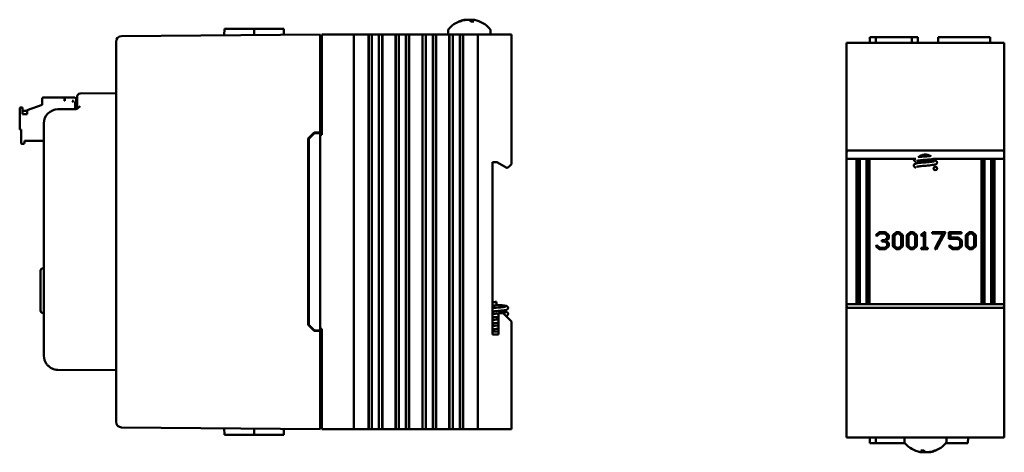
# Model space of a CAD drawing. Header units: inches. Extents: x 2.1 to 23.1, y 1.2 to 17.8.
# Tile 14 of 14: x 14.4 to 23.1, y 7.4 to 11.2. Entities that reach past the tile are written whole.
import ezdxf

# ---------------------------------------------------------------- set-up
doc = ezdxf.new("R2010")
doc.units = ezdxf.units.IN
doc.header["$LTSCALE"] = 0.8
doc.header["$MEASUREMENT"] = 0
doc.layers.add('Visible (ANSI)', color=7, linetype='Continuous', lineweight=50)

msp = doc.modelspace()

# ---------------------------------------------------------------- linework, layer by layer
at = {"layer": 'Visible (ANSI)'}
for p, q in [((18.3073, 11.2315), (18.3006, 11.2315)), ((18.4294, 11.2315), (18.4035, 11.2315)), ((18.4147, 11.2465), (18.4134, 11.2315)), ((17.0655, 11.1166), (15.3041, 11.1012)), ((16.2161, 11.1666), (16.2156, 11.1092)), ((16.2161, 11.1666), (16.4812, 11.1666)), ((16.4812, 11.1666), (16.4817, 11.1115)), ((16.4812, 11.1666), (16.4964, 11.1666)), ((16.6452, 11.1666), (16.4964, 11.1666)), ((16.6452, 11.1666), (16.7446, 11.1666)), ((16.7446, 11.1666), (16.7451, 11.1138)), ((17.0655, 11.1166), (17.0655, 11.0666)), ((17.0805, 11.1166), (17.0855, 11.1166)), ((17.0805, 11.1166), (17.0805, 10.2266)), ((17.0855, 11.1166), (17.3455, 11.1166)), ((17.3455, 11.1166), (17.3655, 11.1166)), ((17.3655, 7.6166), (17.3655, 11.1166)), ((17.4405, 11.1166), (17.3655, 11.1166)), ((17.4405, 11.1166), (17.4957, 11.1166)), ((17.4957, 11.1166), (17.4969, 11.1166)), ((17.4957, 11.1166), (17.4957, 7.6166)), ((17.4969, 11.1166), (17.4981, 11.1166)), ((17.4969, 11.1166), (17.4969, 7.6166)), ((17.4981, 11.1166), (17.5134, 11.1166)), ((17.4981, 11.1166), (17.4981, 7.6166)), ((17.5134, 11.1166), (17.5255, 11.1166)), ((17.5255, 11.1166), (17.5423, 11.1166)), ((17.5255, 11.1166), (17.5255, 7.6166)), ((17.5423, 11.1166), (17.5562, 11.1166)), ((17.5578, 11.1166), (17.5562, 11.1166)), ((17.5578, 11.1166), (17.5717, 11.1166)), ((17.5717, 11.1166), (17.5885, 11.1166)), ((17.5885, 7.6166), (17.5885, 11.1166)), ((17.5885, 11.1166), (17.6006, 11.1166)), ((17.6006, 11.1166), (17.6159, 11.1166)), ((17.6159, 11.1166), (17.6171, 11.1166)), ((17.6159, 11.1166), (17.6159, 7.6166)), ((17.6171, 11.1166), (17.6183, 11.1166)), ((17.6171, 11.1166), (17.6171, 7.6166)), ((17.6183, 11.1166), (17.7347, 11.1166)), ((17.6183, 11.1166), (17.6183, 7.6166)), ((17.7347, 11.1166), (17.7359, 11.1166)), ((17.7347, 11.1166), (17.7347, 7.6166)), ((17.7359, 11.1166), (17.7371, 11.1166)), ((17.7359, 11.1166), (17.7359, 7.6166)), ((17.7371, 11.1166), (17.7524, 11.1166)), ((17.7371, 11.1166), (17.7371, 7.6166)), ((17.7524, 11.1166), (17.7645, 11.1166)), ((17.7645, 11.1166), (17.7813, 11.1166)), ((17.7645, 11.1166), (17.7645, 7.6166)), ((17.7813, 11.1166), (17.7952, 11.1166)), ((17.7968, 11.1166), (17.7952, 11.1166)), ((17.7968, 11.1166), (17.8107, 11.1166)), ((17.8107, 11.1166), (17.8275, 11.1166)), ((17.8275, 11.1166), (17.8396, 11.1166)), ((17.8275, 7.6166), (17.8275, 11.1166)), ((17.8396, 11.1166), (17.8549, 11.1166)), ((17.8549, 11.1166), (17.8561, 11.1166)), ((17.8549, 11.1166), (17.8549, 7.6166)), ((17.8561, 11.1166), (17.8573, 11.1166)), ((17.8561, 11.1166), (17.8561, 7.6166)), ((17.8573, 11.1166), (17.9737, 11.1166)), ((17.8573, 11.1166), (17.8573, 7.6166)), ((17.9737, 11.1166), (17.9749, 11.1166)), ((17.9737, 11.1166), (17.9737, 7.6166)), ((17.9749, 11.1166), (17.9761, 11.1166)), ((17.9749, 11.1166), (17.9749, 7.6166)), ((17.9761, 11.1166), (17.9914, 11.1166)), ((17.9761, 11.1166), (17.9761, 7.6166)), ((17.9914, 11.1166), (18.0035, 11.1166)), ((18.0035, 11.1166), (18.0203, 11.1166)), ((18.0035, 11.1166), (18.0035, 7.6166)), ((18.0203, 11.1166), (18.0342, 11.1166)), ((18.0358, 11.1166), (18.0342, 11.1166)), ((18.0358, 11.1166), (18.0497, 11.1166)), ((18.0497, 11.1166), (18.0665, 11.1166)), ((18.0665, 11.1166), (18.0786, 11.1166)), ((18.0665, 7.6166), (18.0665, 11.1166)), ((18.0786, 11.1166), (18.0939, 11.1166)), ((18.0939, 11.1166), (18.0951, 11.1166)), ((18.0939, 11.1166), (18.0939, 7.6166)), ((18.0951, 11.1166), (18.0963, 11.1166)), ((18.0951, 11.1166), (18.0951, 7.6166)), ((18.0963, 11.1166), (18.2127, 11.1166)), ((18.0963, 11.1166), (18.0963, 7.6166)), ((18.204, 11.1547), (18.204, 11.1166)), ((18.2127, 11.1166), (18.2139, 11.1166)), ((18.2127, 11.1166), (18.2127, 7.6166)), ((18.2139, 11.1166), (18.2151, 11.1166)), ((18.2139, 11.1166), (18.2139, 7.6166)), ((18.2151, 11.1166), (18.2304, 11.1166)), ((18.2151, 11.1166), (18.2151, 7.6166)), ((18.2304, 11.1166), (18.2425, 11.1166)), ((18.2425, 11.1166), (18.2593, 11.1166)), ((18.2425, 11.1166), (18.2425, 7.6166)), ((18.2593, 11.1166), (18.2732, 11.1166)), ((18.2748, 11.1166), (18.2732, 11.1166)), ((18.2748, 11.1166), (18.2887, 11.1166)), ((18.2887, 11.1166), (18.3055, 11.1166)), ((18.3055, 11.1166), (18.3176, 11.1166)), ((18.3055, 7.6166), (18.3055, 11.1166)), ((18.3176, 11.1166), (18.3329, 11.1166)), ((18.3329, 11.1166), (18.3341, 11.1166)), ((18.3329, 11.1166), (18.3329, 7.6166)), ((18.3341, 11.1166), (18.3353, 11.1166)), ((18.3341, 11.1166), (18.3341, 7.6166)), ((18.3353, 11.1166), (18.4455, 11.1166)), ((18.3353, 11.1166), (18.3353, 7.6166)), ((18.4655, 11.1166), (18.4455, 11.1166)), ((18.4655, 11.1166), (18.4855, 11.1166)), ((18.4655, 11.1166), (18.4655, 7.6166)), ((18.4855, 11.1166), (18.7455, 11.1166)), ((18.577, 11.1547), (18.577, 11.1166)), ((18.7455, 11.1166), (18.7655, 11.1166)), ((18.7655, 9.9676), (18.7655, 11.1166)), ((15.2545, 11.0508), (15.2545, 11.0512)), ((15.2545, 11.0508), (15.2545, 7.6824)), ((17.0655, 10.2466), (17.0655, 11.0666)), ((17.0655, 11.0476), (17.0805, 11.0476)), ((21.7385, 11.0418), (21.7585, 11.0418)), ((21.7385, 11.0418), (21.7385, 10.0688)), ((21.7585, 11.0418), (23.1185, 11.0418)), ((21.9465, 11.0918), (21.9461, 11.0418)), ((21.9994, 11.0918), (21.9465, 11.0918)), ((21.9994, 11.0918), (21.9993, 11.0418)), ((21.9994, 11.0918), (22.3177, 11.0918)), ((22.3705, 11.0918), (22.3177, 11.0918)), ((22.3177, 11.0918), (22.3178, 11.0418)), ((22.3705, 11.0918), (22.371, 11.0418)), ((22.5512, 11.0918), (22.5508, 11.0418)), ((22.6838, 11.0918), (22.5512, 11.0918)), ((22.6838, 11.0918), (22.8806, 11.0918)), ((23.0132, 11.0918), (22.8806, 11.0918)), ((23.0132, 11.0918), (23.0136, 11.0418)), ((23.1185, 11.0418), (23.1385, 11.0418)), ((23.1385, 10.0688), (23.1385, 11.0418)), ((15.2545, 10.5951), (14.9353, 10.5923)), ((14.4666, 10.4446), (14.6005, 10.4933)), ((14.6005, 10.5484), (14.6005, 10.4933)), ((14.6083, 10.5563), (14.7973, 10.5563)), ((14.7973, 10.5288), (14.7973, 10.5563)), ((14.8012, 10.5288), (14.7973, 10.5288)), ((14.8012, 10.5563), (14.8879, 10.5563)), ((14.8012, 10.5288), (14.8012, 10.5563)), ((14.8642, 10.5288), (14.876, 10.517)), ((14.876, 10.5288), (14.8642, 10.5288)), ((14.876, 10.5288), (14.876, 10.517)), ((14.8918, 10.4551), (14.8918, 10.517)), ((14.8918, 10.517), (14.9105, 10.517)), ((14.8997, 10.517), (14.8997, 10.5445)), ((14.9105, 10.5423), (14.9105, 10.5673)), ((14.9105, 10.5423), (14.9105, 10.4792)), ((14.3997, 10.4618), (14.3997, 10.2807)), ((14.4233, 10.4697), (14.4075, 10.4697)), ((14.4233, 10.4083), (14.4233, 10.4697)), ((14.4233, 10.4382), (14.4666, 10.4382)), ((14.4666, 10.4083), (14.4233, 10.4083)), ((14.4666, 10.4446), (14.4666, 10.4083)), ((14.8922, 10.4543), (14.7384, 10.453)), ((14.6145, 10.328), (14.6145, 8.2676)), ((14.4075, 10.2729), (14.4115, 10.2729)), ((14.4115, 10.2729), (14.4115, 10.1547)), ((16.9605, 10.1928), (17.0134, 10.2461)), ((16.9655, 10.1907), (17.0155, 10.2412)), ((17.0134, 10.2461), (17.0655, 10.2466)), ((17.0655, 10.2416), (17.0155, 10.2412)), ((17.0655, 10.2416), (17.0655, 10.2466)), ((17.0655, 8.4916), (17.0655, 10.2416)), ((17.0655, 10.2266), (17.0805, 10.2266)), ((14.4194, 10.1469), (14.4351, 10.1469)), ((14.443, 10.1547), (14.443, 10.1744)), ((14.443, 10.1744), (14.6145, 10.1744)), ((16.9605, 8.5404), (16.9605, 10.1928)), ((16.9655, 10.1907), (16.9655, 8.5425)), ((21.7385, 10.0128), (21.7385, 10.0688)), ((21.7585, 10.0888), (23.1185, 10.0888)), ((23.1385, 10.0688), (23.1385, 10.0128)), ((18.5975, 9.9826), (18.6355, 9.9826)), ((18.5975, 8.4556), (18.5975, 9.9826)), ((18.6355, 9.9826), (18.7221, 9.9326)), ((18.7655, 9.9676), (18.7455, 9.9476)), ((22.3538, 10.0128), (21.7385, 10.0128)), ((21.7385, 8.7258), (21.7385, 10.0128)), ((21.826, 10.0128), (21.826, 8.7258)), ((21.8454, 10.0128), (21.8454, 8.7258)), ((21.8552, 10.0128), (21.8552, 8.7258)), ((21.9152, 10.0128), (21.9152, 8.7258)), ((21.9217, 10.0128), (21.9217, 8.7258)), ((21.9411, 8.7258), (21.9411, 10.0128)), ((22.505, 9.9918), (22.3685, 9.9918)), ((23.1385, 10.0128), (22.516, 10.0128)), ((22.5292, 10.0128), (22.5292, 9.9966)), ((22.936, 10.0128), (22.936, 8.7258)), ((22.9554, 10.0128), (22.9554, 8.7258)), ((22.9619, 8.7258), (22.9619, 10.0128)), ((23.0219, 8.7258), (23.0219, 10.0128)), ((23.0317, 10.0128), (23.0317, 8.7258)), ((23.0511, 8.7258), (23.0511, 10.0128)), ((23.1385, 10.0128), (23.1385, 8.7258)), ((18.7221, 9.9326), (18.7305, 9.9326)), ((18.7305, 9.9326), (18.7455, 9.9476)), ((21.998, 9.3353), (22.0286, 9.3639)), ((22.0341, 9.3513), (22.0077, 9.3263)), ((22.0286, 9.3639), (22.0839, 9.3639)), ((22.0784, 9.3513), (22.0341, 9.3513)), ((22.0993, 9.3316), (22.0784, 9.3513)), ((22.0839, 9.3639), (22.1129, 9.3369)), ((22.1492, 9.3369), (22.178, 9.3639)), ((22.1836, 9.3513), (22.1627, 9.3316)), ((22.178, 9.3639), (22.2085, 9.3639)), ((22.203, 9.3513), (22.1836, 9.3513)), ((22.2239, 9.3316), (22.203, 9.3513)), ((22.2085, 9.3639), (22.2373, 9.3369)), ((22.2738, 9.3369), (22.3026, 9.3639)), ((22.3082, 9.3513), (22.2873, 9.3316)), ((22.3026, 9.3639), (22.3331, 9.3639)), ((22.3275, 9.3513), (22.3082, 9.3513)), ((22.3484, 9.3316), (22.3275, 9.3513)), ((22.3331, 9.3639), (22.3619, 9.3369)), ((22.3966, 9.3353), (22.4272, 9.3639)), ((22.4272, 9.3639), (22.4366, 9.3639)), ((22.4366, 9.3639), (22.4366, 9.2235)), ((22.4997, 9.3639), (22.6153, 9.3639)), ((22.4997, 9.3513), (22.4997, 9.3639)), ((22.5934, 9.3513), (22.4997, 9.3513)), ((22.5216, 9.2162), (22.5934, 9.3513)), ((22.6153, 9.3639), (22.5332, 9.21)), ((22.6476, 9.3639), (22.7589, 9.3639)), ((22.6476, 9.3045), (22.6476, 9.3639)), ((22.661, 9.3513), (22.661, 9.3172)), ((22.7589, 9.3513), (22.661, 9.3513)), ((22.7589, 9.3639), (22.7589, 9.3513)), ((22.7971, 9.3369), (22.8259, 9.3639)), ((22.8314, 9.3513), (22.8105, 9.3316)), ((22.8259, 9.3639), (22.8563, 9.3639)), ((22.8508, 9.3513), (22.8314, 9.3513)), ((22.8717, 9.3316), (22.8508, 9.3513)), ((22.8563, 9.3639), (22.8851, 9.3369)), ((22.0077, 9.3263), (21.998, 9.3353)), ((22.0512, 9.2937), (22.0784, 9.2937)), ((22.0512, 9.281), (22.0512, 9.2937)), ((22.0784, 9.281), (22.0512, 9.281)), ((22.0784, 9.2937), (22.0993, 9.3134)), ((22.0993, 9.2613), (22.0784, 9.281)), ((22.1129, 9.3083), (22.0906, 9.2875)), ((22.0906, 9.2875), (22.1129, 9.2665)), ((22.0993, 9.3134), (22.0993, 9.3316)), ((22.1129, 9.3369), (22.1129, 9.3083)), ((22.1129, 9.2665), (22.1129, 9.2379)), ((22.1492, 9.2379), (22.1492, 9.3369)), ((22.1627, 9.3316), (22.1627, 9.2431)), ((22.2239, 9.2431), (22.2239, 9.3316)), ((22.2373, 9.3369), (22.2373, 9.2379)), ((22.2738, 9.2379), (22.2738, 9.3369)), ((22.2873, 9.3316), (22.2873, 9.2431)), ((22.3484, 9.2431), (22.3484, 9.3316)), ((22.3619, 9.3369), (22.3619, 9.2379)), ((22.4063, 9.3263), (22.3966, 9.3353)), ((22.4233, 9.3424), (22.4063, 9.3263)), ((22.4233, 9.2235), (22.4233, 9.3424)), ((22.7262, 9.3045), (22.6476, 9.3045)), ((22.661, 9.3172), (22.7317, 9.3172)), ((22.7471, 9.2849), (22.7262, 9.3045)), ((22.7317, 9.3172), (22.7607, 9.29)), ((22.7471, 9.2431), (22.7471, 9.2849)), ((22.7607, 9.29), (22.7607, 9.2379)), ((22.7971, 9.2379), (22.7971, 9.3369)), ((22.8105, 9.3316), (22.8105, 9.2431)), ((22.8717, 9.2431), (22.8717, 9.3316)), ((22.8851, 9.3369), (22.8851, 9.2379)), ((21.998, 9.2395), (22.0077, 9.2485)), ((22.0286, 9.211), (21.998, 9.2395)), ((22.0077, 9.2485), (22.0341, 9.2235)), ((22.0839, 9.211), (22.0286, 9.211)), ((22.0341, 9.2235), (22.0784, 9.2235)), ((22.0784, 9.2235), (22.0993, 9.2431)), ((22.1129, 9.2379), (22.0839, 9.211)), ((22.0993, 9.2431), (22.0993, 9.2613)), ((22.178, 9.211), (22.1492, 9.2379)), ((22.1627, 9.2431), (22.1836, 9.2235)), ((22.2085, 9.211), (22.178, 9.211)), ((22.1836, 9.2235), (22.203, 9.2235)), ((22.203, 9.2235), (22.2239, 9.2431)), ((22.2373, 9.2379), (22.2085, 9.211)), ((22.3026, 9.211), (22.2738, 9.2379)), ((22.2873, 9.2431), (22.3082, 9.2235)), ((22.3331, 9.211), (22.3026, 9.211)), ((22.3082, 9.2235), (22.3275, 9.2235)), ((22.3275, 9.2235), (22.3484, 9.2431)), ((22.3619, 9.2379), (22.3331, 9.211)), ((22.4, 9.2235), (22.4233, 9.2235)), ((22.4, 9.211), (22.4, 9.2235)), ((22.4599, 9.211), (22.4, 9.211)), ((22.4366, 9.2235), (22.4599, 9.2235)), ((22.4599, 9.2235), (22.4599, 9.211)), ((22.5332, 9.21), (22.5216, 9.2162)), ((22.6458, 9.2395), (22.6555, 9.2485)), ((22.6764, 9.211), (22.6458, 9.2395)), ((22.6555, 9.2485), (22.6819, 9.2235)), ((22.7317, 9.211), (22.6764, 9.211)), ((22.6819, 9.2235), (22.7262, 9.2235)), ((22.7262, 9.2235), (22.7471, 9.2431)), ((22.7607, 9.2379), (22.7317, 9.211)), ((22.8259, 9.211), (22.7971, 9.2379)), ((22.8105, 9.2431), (22.8314, 9.2235)), ((22.8563, 9.211), (22.8259, 9.211)), ((22.8314, 9.2235), (22.8508, 9.2235)), ((22.8508, 9.2235), (22.8717, 9.2431)), ((22.8851, 9.2379), (22.8563, 9.211)), ((14.5845, 8.667), (14.5845, 9.0222)), ((14.6038, 9.0422), (14.6145, 9.0425)), ((18.6315, 8.7153), (18.6315, 8.7453)), ((21.7385, 8.7108), (21.7385, 8.7258)), ((23.1385, 8.7258), (21.7385, 8.7258)), ((21.7385, 8.7108), (21.7385, 7.5418)), ((23.1185, 8.6908), (21.7585, 8.6908)), ((23.1385, 8.7258), (23.1385, 8.7108)), ((23.1385, 7.5418), (23.1385, 8.7108)), ((14.6038, 8.647), (14.6145, 8.6467)), ((18.6895, 8.6456), (18.6495, 8.6456)), ((18.6495, 8.6456), (18.6495, 8.4556)), ((18.7455, 8.5896), (18.6895, 8.6456)), ((18.7455, 8.5896), (18.7655, 8.5696)), ((18.7655, 7.6166), (18.7655, 8.5696)), ((17.0134, 8.4871), (16.9605, 8.5404)), ((17.0155, 8.492), (16.9655, 8.5425)), ((17.0655, 8.4866), (17.0134, 8.4871)), ((17.0655, 8.4916), (17.0155, 8.492)), ((17.0805, 8.5066), (17.0655, 8.5066)), ((17.0655, 8.4866), (17.0655, 8.4916)), ((17.0655, 7.6666), (17.0655, 8.4866)), ((17.0805, 8.5066), (17.0805, 7.6166)), ((18.6495, 8.4556), (18.5975, 8.4556)), ((14.7384, 8.1426), (15.2545, 8.1381)), ((15.2545, 7.682), (15.2545, 7.6824)), ((15.3041, 7.632), (17.0655, 7.6166)), ((16.2161, 7.5666), (16.2156, 7.624)), ((16.4812, 7.5666), (16.4817, 7.6217)), ((16.7446, 7.5666), (16.7451, 7.6194)), ((17.0655, 7.6856), (17.0805, 7.6856)), ((17.0655, 7.6666), (17.0655, 7.6166)), ((17.0855, 7.6166), (17.0805, 7.6166)), ((17.0855, 7.6166), (17.3455, 7.6166)), ((17.3655, 7.6166), (17.3455, 7.6166)), ((17.3655, 7.6166), (17.4405, 7.6166)), ((17.4957, 7.6166), (17.4405, 7.6166)), ((17.4957, 7.6166), (17.4969, 7.6166)), ((17.4969, 7.6166), (17.4981, 7.6166)), ((17.4981, 7.6166), (17.5134, 7.6166)), ((17.5255, 7.6166), (17.5134, 7.6166)), ((17.5423, 7.6166), (17.5255, 7.6166)), ((17.5562, 7.6166), (17.5423, 7.6166)), ((17.5562, 7.6166), (17.5578, 7.6166)), ((17.5717, 7.6166), (17.5578, 7.6166)), ((17.5885, 7.6166), (17.5717, 7.6166)), ((17.6006, 7.6166), (17.5885, 7.6166)), ((17.6006, 7.6166), (17.6159, 7.6166)), ((17.6159, 7.6166), (17.6171, 7.6166)), ((17.6171, 7.6166), (17.6183, 7.6166)), ((17.7347, 7.6166), (17.6183, 7.6166)), ((17.7347, 7.6166), (17.7359, 7.6166)), ((17.7359, 7.6166), (17.7371, 7.6166)), ((17.7371, 7.6166), (17.7524, 7.6166)), ((17.7645, 7.6166), (17.7524, 7.6166)), ((17.7813, 7.6166), (17.7645, 7.6166)), ((17.7952, 7.6166), (17.7813, 7.6166)), ((17.7952, 7.6166), (17.7968, 7.6166)), ((17.8107, 7.6166), (17.7968, 7.6166)), ((17.8275, 7.6166), (17.8107, 7.6166)), ((17.8396, 7.6166), (17.8275, 7.6166)), ((17.8396, 7.6166), (17.8549, 7.6166)), ((17.8549, 7.6166), (17.8561, 7.6166)), ((17.8561, 7.6166), (17.8573, 7.6166)), ((17.9737, 7.6166), (17.8573, 7.6166)), ((17.9737, 7.6166), (17.9749, 7.6166)), ((17.9749, 7.6166), (17.9761, 7.6166)), ((17.9761, 7.6166), (17.9914, 7.6166)), ((18.0035, 7.6166), (17.9914, 7.6166)), ((18.0203, 7.6166), (18.0035, 7.6166)), ((18.0342, 7.6166), (18.0203, 7.6166)), ((18.0342, 7.6166), (18.0358, 7.6166)), ((18.0497, 7.6166), (18.0358, 7.6166)), ((18.0665, 7.6166), (18.0497, 7.6166)), ((18.0786, 7.6166), (18.0665, 7.6166)), ((18.0786, 7.6166), (18.0939, 7.6166)), ((18.0939, 7.6166), (18.0951, 7.6166)), ((18.0951, 7.6166), (18.0963, 7.6166)), ((18.2127, 7.6166), (18.0963, 7.6166)), ((18.2127, 7.6166), (18.2139, 7.6166)), ((18.2139, 7.6166), (18.2151, 7.6166)), ((18.2151, 7.6166), (18.2304, 7.6166)), ((18.2425, 7.6166), (18.2304, 7.6166)), ((18.2593, 7.6166), (18.2425, 7.6166)), ((18.2732, 7.6166), (18.2593, 7.6166)), ((18.2732, 7.6166), (18.2748, 7.6166)), ((18.2887, 7.6166), (18.2748, 7.6166)), ((18.3055, 7.6166), (18.2887, 7.6166)), ((18.3176, 7.6166), (18.3055, 7.6166)), ((18.3176, 7.6166), (18.3329, 7.6166)), ((18.3329, 7.6166), (18.3341, 7.6166)), ((18.3341, 7.6166), (18.3353, 7.6166)), ((18.4455, 7.6166), (18.3353, 7.6166)), ((18.4455, 7.6166), (18.4655, 7.6166)), ((18.4855, 7.6166), (18.4655, 7.6166)), ((18.4855, 7.6166), (18.7455, 7.6166)), ((18.7655, 7.6166), (18.7455, 7.6166)), ((16.2161, 7.5666), (16.4812, 7.5666)), ((16.4812, 7.5666), (16.4964, 7.5666)), ((16.6452, 7.5666), (16.4964, 7.5666)), ((16.6452, 7.5666), (16.7446, 7.5666)), ((21.7585, 7.5418), (21.7385, 7.5418)), ((21.7585, 7.5418), (23.1185, 7.5418)), ((21.9465, 7.4918), (21.9461, 7.5418)), ((21.9994, 7.4918), (21.9993, 7.5418)), ((22.252, 7.5037), (22.252, 7.5418)), ((22.625, 7.5037), (22.625, 7.5418)), ((22.8163, 7.4918), (22.8168, 7.5418)), ((23.1385, 7.5418), (23.1185, 7.5418)), ((21.9994, 7.4918), (21.9465, 7.4918)), ((21.9994, 7.4918), (22.256, 7.4918)), ((22.8163, 7.4918), (22.6211, 7.4918)), ((22.3996, 7.427), (22.4256, 7.427)), ((22.4144, 7.4119), (22.4157, 7.427)), ((22.5217, 7.427), (22.5284, 7.427))]:
    msp.add_line(p, q, dxfattribs=at)
msp.add_circle((22.5263, 9.9281), 0.015, dxfattribs=at)
for centre, radius, start, end in [((18.3905, 11.0072), 0.2425, 100.82657, 138.45912), ((18.3905, 11.0072), 0.2425, 41.54088, 79.17343), ((15.3045, 11.0512), 0.05, 90.5, 180), ((18.224, 11.1547), 0.02, 138.45912, 180), ((18.557, 11.1547), 0.02, 0, 41.54088), ((14.9355, 10.5673), 0.025, 90.5, 180), ((14.6083, 10.5484), 0.00787, 90, 180), ((14.8879, 10.5445), 0.0118, 0, 90), ((14.4075, 10.4618), 0.00787, 90, 180), ((14.7395, 10.328), 0.125, 90.5, 180), ((14.8855, 10.4792), 0.025, 270.5, 0), ((14.4075, 10.2807), 0.00787, 180, 270), ((14.4194, 10.1547), 0.00787, 180, 270), ((14.4351, 10.1547), 0.00787, 270, 0), ((21.7585, 10.0688), 0.02, 90, 180), ((22.4385, 9.9548), 0.0968, 57.73768, 132.91689), ((23.1185, 10.0688), 0.02, 0, 90), ((22.4385, 9.9548), 0.0968, 36.81457, 38.81516), ((14.6045, 9.0222), 0.02, 92, 180), ((14.6045, 8.667), 0.02, 180, 268), ((21.7585, 8.7108), 0.02, 180, 270), ((23.1185, 8.7108), 0.02, 270, 0), ((14.7395, 8.2676), 0.125, 180, 216.37208), ((15.3045, 7.682), 0.05, 180, 269.5), ((22.272, 7.5037), 0.02, 180, 221.54088), ((22.4385, 7.6513), 0.2425, 221.54088, 259.17343), ((22.4385, 7.6513), 0.2425, 280.82657, 318.45912), ((22.605, 7.5037), 0.02, 318.45912, 0)]:
    msp.add_arc(centre, radius, start, end, dxfattribs=at)
for centre, major_axis, ratio, start_param, end_param in [((18.3929, 11.008), (-0.0807, 0.2284), 0.965147, 6.148166, 6.347066), ((18.3874, 11.008), (0.0626, 0.234), 0.941411, 0.440211, 0.639111), ((18.3998, 11.008), (-0.0218, 0.2413), 0.24677, 5.8685, 6.067399), ((18.3815, 11.008), (0.0223, 0.2412), 0.325805, 5.920934, 6.119834), ((22.4476, 7.6504), (-0.0223, -0.2412), 0.325805, 5.920934, 6.119834), ((22.4293, 7.6504), (0.0218, -0.2413), 0.24677, 5.8685, 6.067399), ((22.4417, 7.6504), (-0.0626, -0.234), 0.941411, 0.440211, 0.639111), ((22.4362, 7.6504), (0.0807, -0.2284), 0.965147, 6.148166, 6.347066)]:
    msp.add_ellipse(centre, major_axis=major_axis, ratio=ratio, start_param=start_param, end_param=end_param, dxfattribs=at)
for points, knots in [([(18.2983, 11.231), (18.2983, 11.231), (18.2983, 11.231), (18.299, 11.2313), (18.2999, 11.2315), (18.3006, 11.2315)], [0.017596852, 0.017596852, 0.017596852, 0.017596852, 0.01762601, 0.01762601, 0.023499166, 0.023499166, 0.023499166, 0.023499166]), ([(18.3658, 11.2471), (18.3653, 11.2473), (18.3643, 11.2475), (18.3613, 11.2475), (18.3588, 11.2474), (18.3525, 11.2466), (18.3488, 11.246), (18.3443, 11.2452), (18.3435, 11.245), (18.3426, 11.2448)], [0.03899714, 0.03899714, 0.03899714, 0.03899714, 0.06091597, 0.06091597, 0.0912553, 0.0912553, 0.12159464, 0.12159464, 0.12829742, 0.12829742, 0.12829742, 0.12829742]), ([(18.3501, 11.2448), (18.3538, 11.2456), (18.3581, 11.2463), (18.3665, 11.2472), (18.3707, 11.2475), (18.3779, 11.2475), (18.3813, 11.2474), (18.387, 11.2466), (18.3891, 11.246), (18.3907, 11.2452), (18.391, 11.245), (18.3912, 11.2448)], [0, 0, 0, 0, 0.030458, 0.030458, 0.060916, 0.060916, 0.0912553, 0.0912553, 0.1215946, 0.1215946, 0.1282974, 0.1282974, 0.1282974, 0.1282974]), ([(18.4152, 11.2471), (18.4122, 11.2473), (18.4093, 11.2475), (18.4031, 11.2475), (18.3997, 11.2474), (18.394, 11.2466), (18.3919, 11.246), (18.3905, 11.2453), (18.3905, 11.2453), (18.3905, 11.2453)], [0.03899714, 0.03899714, 0.03899714, 0.03899714, 0.06091597, 0.06091597, 0.0912553, 0.0912553, 0.12159464, 0.12159464, 0.12200406, 0.12200406, 0.12200406, 0.12200406]), ([(18.4163, 11.2448), (18.415, 11.2456), (18.4145, 11.2463), (18.415, 11.2472), (18.4162, 11.2475), (18.4197, 11.2475), (18.4222, 11.2474), (18.4285, 11.2466), (18.4322, 11.246), (18.4359, 11.2453), (18.436, 11.2453), (18.436, 11.2453)], [0, 0, 0, 0, 0.030458, 0.030458, 0.060916, 0.060916, 0.0912553, 0.0912553, 0.1215946, 0.1215946, 0.1220041, 0.1220041, 0.1220041, 0.1220041]), ([(18.4294, 11.2315), (18.4297, 11.2315), (18.43, 11.2313), (18.4302, 11.231), (18.4302, 11.231), (18.4302, 11.231)], [0.070224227, 0.070224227, 0.070224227, 0.070224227, 0.076097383, 0.076097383, 0.076126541, 0.076126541, 0.076126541, 0.076126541]), ([(14.8922, 10.4543), (14.8962, 10.4543), (14.9006, 10.4551), (14.9109, 10.459), (14.9158, 10.4621), (14.9253, 10.4695), (14.9303, 10.4746), (14.9352, 10.4796), (14.9352, 10.4796), (14.9353, 10.4797)], [0, 0, 0, 0, 0.0302867, 0.0302867, 0.0656682, 0.0656682, 0.1146511, 0.1146511, 0.1151056, 0.1151056, 0.1151056, 0.1151056]), ([(22.3541, 9.989), (22.3533, 9.9892), (22.3526, 9.9894), (22.3493, 9.9903), (22.347, 9.991), (22.3433, 9.9933), (22.3423, 9.9939), (22.3406, 9.9954), (22.3398, 9.9962), (22.338, 9.9986), (22.337, 10.0004), (22.3359, 10.0041), (22.3357, 10.006), (22.3359, 10.0096), (22.3363, 10.0113), (22.337, 10.0128)], [2.106028, 2.106028, 2.106028, 2.106028, 2.1184072, 2.1184072, 2.1636512, 2.1636512, 2.177782, 2.177782, 2.1893216, 2.1893216, 2.2072486, 2.2072486, 2.2233943, 2.2233943, 2.2380606, 2.2380606, 2.2380606, 2.2380606]), ([(22.3542, 9.9364), (22.3513, 9.9371), (22.3486, 9.938), (22.3441, 9.9402), (22.3421, 9.9414), (22.3394, 9.9442), (22.3387, 9.9452), (22.3371, 9.9479), (22.3364, 9.9498), (22.3357, 9.9535), (22.3357, 9.9554), (22.3364, 9.9591), (22.3371, 9.9608), (22.3388, 9.9638), (22.3399, 9.9651), (22.3421, 9.9672), (22.3433, 9.9679), (22.3457, 9.9694), (22.347, 9.9699), (22.351, 9.9715), (22.3539, 9.9722), (22.3609, 9.9737), (22.365, 9.9744), (22.3775, 9.9762), (22.3868, 9.9773), (22.4059, 9.9793), (22.4156, 9.9803), (22.4348, 9.9821), (22.4445, 9.983), (22.463, 9.9848), (22.472, 9.9857), (22.4881, 9.9875), (22.4954, 9.9884), (22.5073, 9.9901), (22.5121, 9.9909), (22.5164, 9.9919), (22.5174, 9.9922), (22.5181, 9.9924), (22.5182, 9.9925), (22.5182, 9.9925)], [0.6258027, 0.6258027, 0.6258027, 0.6258027, 0.674591, 0.674591, 0.7034547, 0.7034547, 0.7154272, 0.7154272, 0.7324557, 0.7324557, 0.7485443, 0.7485443, 0.7645683, 0.7645683, 0.7807135, 0.7807135, 0.797624, 0.797624, 0.8201272, 0.8201272, 0.8714981, 0.8714981, 0.9262659, 0.9262659, 1.0139925, 1.0139925, 1.0895305, 1.0895305, 1.162335, 1.162335, 1.2338883, 1.2338883, 1.3041424, 1.3041424, 1.3719205, 1.3719205, 1.4011277, 1.4011277, 1.4127941, 1.4127941, 1.4127941, 1.4127941]), ([(22.5154, 10.0137), (22.5127, 10.0132), (22.5098, 10.0128), (22.499, 10.0112), (22.4897, 10.0101), (22.4707, 10.0081), (22.461, 10.0071), (22.4418, 10.0053), (22.432, 10.0044), (22.4135, 10.0026), (22.4046, 10.0017), (22.3885, 9.9999), (22.3813, 9.999), (22.3695, 9.9974), (22.3647, 9.9965), (22.3605, 9.9955), (22.3596, 9.9952), (22.359, 9.995), (22.3589, 9.995), (22.3589, 9.995)], [9.0331016, 9.0331016, 9.0331016, 9.0331016, 9.068878, 9.068878, 9.1558296, 9.1558296, 9.2312577, 9.2312577, 9.3040323, 9.3040323, 9.3755627, 9.3755627, 9.4457844, 9.4457844, 9.5134847, 9.5134847, 9.5425258, 9.5425258, 9.553045, 9.553045, 9.553045, 9.553045]), ([(22.4581, 10.0069), (22.4602, 10.0067), (22.4623, 10.0065), (22.4734, 10.0054), (22.4821, 10.0044), (22.4979, 10.0026), (22.5051, 10.0017), (22.5173, 9.9997), (22.5223, 9.9988), (22.5289, 9.9967), (22.5311, 9.996), (22.5346, 9.9937), (22.5354, 9.993), (22.537, 9.9915), (22.5377, 9.9907), (22.5394, 9.9884), (22.5403, 9.9866), (22.5412, 9.9829), (22.5414, 9.9809), (22.541, 9.9772), (22.5405, 9.9754), (22.539, 9.9722), (22.538, 9.9708), (22.5358, 9.9685), (22.5347, 9.9676), (22.5323, 9.9661), (22.5311, 9.9655), (22.5278, 9.9641), (22.5257, 9.9635), (22.5175, 9.9614), (22.5097, 9.9602), (22.4916, 9.9578), (22.4815, 9.9567), (22.4616, 9.9547), (22.4519, 9.9538), (22.4328, 9.9519), (22.4232, 9.951), (22.4052, 9.9492), (22.3967, 9.9483), (22.3818, 9.9466), (22.3753, 9.9457), (22.3677, 9.9445), (22.3656, 9.9441), (22.3622, 9.9434), (22.3609, 9.9431), (22.3593, 9.9427), (22.3589, 9.9425), (22.3589, 9.9425)], [10.027436, 10.027436, 10.027436, 10.027436, 10.043684, 10.043684, 10.115793, 10.115793, 10.18939, 10.18939, 10.266689, 10.266689, 10.308034, 10.308034, 10.32079, 10.32079, 10.331238, 10.331238, 10.348784, 10.348784, 10.364914, 10.364914, 10.380945, 10.380945, 10.397042, 10.397042, 10.413581, 10.413581, 10.433758, 10.433758, 10.472884, 10.472884, 10.57203, 10.57203, 10.659776, 10.659776, 10.733874, 10.733874, 10.806221, 10.806221, 10.877387, 10.877387, 10.94704, 10.94704, 10.979689, 10.979689, 11.009228, 11.009228, 11.033004, 11.033004, 11.033004, 11.033004]), ([(22.3756, 10.0284), (22.3838, 10.0295), (22.3936, 10.0305), (22.4129, 10.0325), (22.4227, 10.0335), (22.4418, 10.0353), (22.4515, 10.0362), (22.4693, 10.038), (22.4776, 10.0388), (22.4851, 10.0397)], [2.4273952, 2.4273952, 2.4273952, 2.4273952, 2.5130496, 2.5130496, 2.5874235, 2.5874235, 2.6598838, 2.6598838, 2.7285367, 2.7285367, 2.7285367, 2.7285367]), ([(22.419, 10.0331), (22.4148, 10.0335), (22.4108, 10.0339), (22.3997, 10.035), (22.3929, 10.0358), (22.3866, 10.0365)], [3.36701906, 3.36701906, 3.36701906, 3.36701906, 3.39921644, 3.39921644, 3.45708592, 3.45708592, 3.45708592, 3.45708592]), ([(22.523, 9.946), (22.5251, 9.9455), (22.527, 9.9449), (22.5308, 9.9434), (22.5329, 9.9425), (22.5365, 9.9396), (22.5378, 9.9383), (22.5398, 9.9351), (22.5406, 9.9332), (22.5412, 9.9302), (22.5413, 9.9292), (22.5413, 9.9281)], [11.7261207, 11.7261207, 11.7261207, 11.7261207, 11.7607274, 11.7607274, 11.7956161, 11.7956161, 11.8139562, 11.8139562, 11.8313769, 11.8313769, 11.8404212, 11.8404212, 11.8404212, 11.8404212]), ([(18.5975, 8.742), (18.6036, 8.7426), (18.6099, 8.7432), (18.6213, 8.7443), (18.6264, 8.7448), (18.6315, 8.7453)], [11.75161363, 11.75161363, 11.75161363, 11.75161363, 11.80113396, 11.80113396, 11.84007589, 11.84007589, 11.84007589, 11.84007589]), ([(18.6315, 8.7191), (18.6336, 8.7189), (18.6357, 8.7187), (18.6471, 8.7176), (18.6564, 8.7167), (18.6739, 8.7149), (18.6823, 8.714), (18.6971, 8.7121), (18.7037, 8.7112), (18.7149, 8.7091), (18.7191, 8.7083), (18.7254, 8.7054), (18.7274, 8.7043), (18.7303, 8.7015), (18.7312, 8.7004), (18.7329, 8.6976), (18.7336, 8.6958), (18.7343, 8.692), (18.7343, 8.6901), (18.7337, 8.6865), (18.7331, 8.6847), (18.7314, 8.6817), (18.7303, 8.6804), (18.7281, 8.6783), (18.727, 8.6774), (18.7245, 8.676), (18.7233, 8.6754), (18.7194, 8.6739), (18.7167, 8.6732), (18.7102, 8.6718), (18.7061, 8.6711), (18.6939, 8.6693), (18.6845, 8.6681), (18.6653, 8.6661), (18.6557, 8.6651), (18.6365, 8.6633), (18.6267, 8.6624), (18.6105, 8.6608), (18.6038, 8.6601), (18.5975, 8.6595)], [0.7141634, 0.7141634, 0.7141634, 0.7141634, 0.7302127, 0.7302127, 0.8015317, 0.8015317, 0.8740006, 0.8740006, 0.9482849, 0.9482849, 1.0281795, 1.0281795, 1.0584698, 1.0584698, 1.071601, 1.071601, 1.0887254, 1.0887254, 1.1048195, 1.1048195, 1.1208437, 1.1208437, 1.1369784, 1.1369784, 1.1538009, 1.1538009, 1.1757852, 1.1757852, 1.2243592, 1.2243592, 1.2782245, 1.2782245, 1.3677748, 1.3677748, 1.443557, 1.443557, 1.516423, 1.516423, 1.5692312, 1.5692312, 1.5692312, 1.5692312]), ([(18.6315, 8.7153), (18.622, 8.7144), (18.6124, 8.7135), (18.6014, 8.7124), (18.5994, 8.7122), (18.5975, 8.712)], [0, 0, 0, 0, 0.07289271, 0.07289271, 0.08908406, 0.08908406, 0.08908406, 0.08908406]), ([(18.5975, 8.6895), (18.6064, 8.6904), (18.6161, 8.6913), (18.6351, 8.6931), (18.6448, 8.6941), (18.6629, 8.6958), (18.6715, 8.6967), (18.6867, 8.6985), (18.6934, 8.6994), (18.7039, 8.701), (18.708, 8.7018), (18.7107, 8.7026), (18.7111, 8.7028), (18.7111, 8.7028)], [10.2717217, 10.2717217, 10.2717217, 10.2717217, 10.3453082, 10.3453082, 10.4177523, 10.4177523, 10.4890074, 10.4890074, 10.5588085, 10.5588085, 10.6254338, 10.6254338, 10.6495648, 10.6495648, 10.6495648, 10.6495648]), ([(18.6119, 8.6909), (18.6077, 8.6913), (18.6035, 8.6918), (18.5987, 8.6922), (18.5981, 8.6923), (18.5975, 8.6924)], [11.12401208, 11.12401208, 11.12401208, 11.12401208, 11.1572683, 11.1572683, 11.16238578, 11.16238578, 11.16238578, 11.16238578]), ([(18.6511, 8.6647), (18.6563, 8.6642), (18.6614, 8.6637), (18.675, 8.6623), (18.6833, 8.6613), (18.698, 8.6595), (18.7045, 8.6586), (18.7155, 8.6565), (18.7196, 8.6557), (18.726, 8.6526), (18.728, 8.6514), (18.7307, 8.6485), (18.7314, 8.6475), (18.733, 8.6449), (18.7337, 8.643), (18.7343, 8.6392), (18.7343, 8.6373), (18.7336, 8.6337), (18.733, 8.6319), (18.7312, 8.629), (18.7301, 8.6277), (18.7279, 8.6256), (18.7268, 8.6248), (18.7243, 8.6234), (18.7231, 8.6228), (18.7196, 8.6215), (18.7173, 8.6209), (18.7148, 8.6203)], [2.2442934, 2.2442934, 2.2442934, 2.2442934, 2.2846667, 2.2846667, 2.3571915, 2.3571915, 2.4315939, 2.4315939, 2.5120092, 2.5120092, 2.5407378, 2.5407378, 2.5526103, 2.5526103, 2.5696302, 2.5696302, 2.5857182, 2.5857182, 2.6017422, 2.6017422, 2.6178886, 2.6178886, 2.6348095, 2.6348095, 2.6573736, 2.6573736, 2.6981824, 2.6981824, 2.6981824, 2.6981824]), ([(18.5975, 8.637), (18.6043, 8.6377), (18.6115, 8.6384), (18.6282, 8.64), (18.6379, 8.6409), (18.648, 8.6419), (18.6488, 8.642), (18.6495, 8.642)], [8.7918726, 8.7918726, 8.7918726, 8.7918726, 8.8477191, 8.8477191, 8.9204996, 8.9204996, 8.9263622, 8.9263622, 8.9263622, 8.9263622]), ([(18.6495, 8.612), (18.6479, 8.6119), (18.6462, 8.6117), (18.6352, 8.6106), (18.6254, 8.6097), (18.6097, 8.6082), (18.6034, 8.6076), (18.5975, 8.607)], [2.9142772, 2.9142772, 2.9142772, 2.9142772, 2.9269756, 2.9269756, 2.999773, 2.999773, 3.0493212, 3.0493212, 3.0493212, 3.0493212]), ([(18.5975, 8.5845), (18.6039, 8.5851), (18.6106, 8.5858), (18.6268, 8.5874), (18.6365, 8.5883), (18.6471, 8.5893), (18.6483, 8.5894), (18.6495, 8.5895)], [7.3117776, 7.3117776, 7.3117776, 7.3117776, 7.3640216, 7.3640216, 7.4368761, 7.4368761, 7.4462788, 7.4462788, 7.4462788, 7.4462788]), ([(18.6832, 8.6456), (18.6874, 8.6461), (18.6912, 8.6466), (18.7005, 8.6479), (18.7053, 8.6488), (18.7095, 8.6498), (18.7104, 8.65), (18.7111, 8.6502), (18.7111, 8.6503), (18.7111, 8.6503)], [9.0218103, 9.0218103, 9.0218103, 9.0218103, 9.0622626, 9.0622626, 9.1299783, 9.1299783, 9.1590525, 9.1590525, 9.1697964, 9.1697964, 9.1697964, 9.1697964]), ([(18.6495, 8.5595), (18.6456, 8.5591), (18.6416, 8.5588), (18.6281, 8.5575), (18.6185, 8.5566), (18.6053, 8.5553), (18.6013, 8.5549), (18.5975, 8.5545)], [4.3941763, 4.3941763, 4.3941763, 4.3941763, 4.4247626, 4.4247626, 4.4972183, 4.4972183, 4.5292414, 4.5292414, 4.5292414, 4.5292414]), ([(18.5975, 8.532), (18.6035, 8.5326), (18.6098, 8.5332), (18.6256, 8.5347), (18.6354, 8.5357), (18.6464, 8.5367), (18.6479, 8.5369), (18.6495, 8.537)], [5.8317049, 5.8317049, 5.8317049, 5.8317049, 5.8810601, 5.8810601, 5.9539752, 5.9539752, 5.9662143, 5.9662143, 5.9662143, 5.9662143]), ([(18.6119, 8.5334), (18.6071, 8.5339), (18.6023, 8.5344), (18.5976, 8.5349), (18.5976, 8.5349), (18.5975, 8.5349)], [6.684142, 6.684142, 6.684142, 6.684142, 6.72206681, 6.72206681, 6.72248858, 6.72248858, 6.72248858, 6.72248858]), ([(18.6495, 8.507), (18.6486, 8.5069), (18.6477, 8.5069), (18.6374, 8.5059), (18.6276, 8.5049), (18.6111, 8.5033), (18.6041, 8.5027), (18.5975, 8.502)], [5.8740438, 5.8740438, 5.8740438, 5.8740438, 5.8810601, 5.8810601, 5.9539752, 5.9539752, 6.0090732, 6.0090732, 6.0090732, 6.0090732]), ([(18.5975, 8.4795), (18.6064, 8.4804), (18.6159, 8.4813), (18.6335, 8.483), (18.6416, 8.4838), (18.6495, 8.4845)], [4.3518165, 4.3518165, 4.3518165, 4.3518165, 4.4247626, 4.4247626, 4.4862826, 4.4862826, 4.4862826, 4.4862826]), ([(18.6119, 8.4809), (18.6078, 8.4813), (18.6036, 8.4817), (18.5989, 8.4822), (18.5982, 8.4823), (18.5975, 8.4824)], [5.20410633, 5.20410633, 5.20410633, 5.20410633, 5.23660055, 5.23660055, 5.24248366, 5.24248366, 5.24248366, 5.24248366]), ([(14.6389, 8.1935), (14.6439, 8.1866), (14.6499, 8.1799), (14.6658, 8.166), (14.6758, 8.1593), (14.7029, 8.1468), (14.7203, 8.1428), (14.7382, 8.1426), (14.7383, 8.1426), (14.7384, 8.1426)], [0, 0, 0, 0, 0.0646422, 0.0646422, 0.1436135, 0.1436135, 0.2537248, 0.2537248, 0.254244, 0.254244, 0.254244, 0.254244]), ([(22.4128, 7.4136), (22.414, 7.4128), (22.4146, 7.4121), (22.414, 7.4112), (22.4129, 7.411), (22.4094, 7.4109), (22.4068, 7.411), (22.4005, 7.4118), (22.3968, 7.4124), (22.3931, 7.4131), (22.3931, 7.4131), (22.393, 7.4131)], [0, 0, 0, 0, 0.030458, 0.030458, 0.060916, 0.060916, 0.0912553, 0.0912553, 0.1215946, 0.1215946, 0.1220041, 0.1220041, 0.1220041, 0.1220041]), ([(22.3996, 7.427), (22.3994, 7.427), (22.3991, 7.4271), (22.3989, 7.4274), (22.3989, 7.4274), (22.3989, 7.4274)], [0.070224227, 0.070224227, 0.070224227, 0.070224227, 0.076097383, 0.076097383, 0.076126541, 0.076126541, 0.076126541, 0.076126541]), ([(22.4139, 7.4113), (22.4169, 7.4111), (22.4197, 7.4109), (22.4259, 7.4109), (22.4294, 7.411), (22.435, 7.4118), (22.4372, 7.4124), (22.4385, 7.4131), (22.4385, 7.4131), (22.4385, 7.4131)], [0.03899714, 0.03899714, 0.03899714, 0.03899714, 0.06091597, 0.06091597, 0.0912553, 0.0912553, 0.12159464, 0.12159464, 0.12200406, 0.12200406, 0.12200406, 0.12200406]), ([(22.4789, 7.4136), (22.4752, 7.4128), (22.471, 7.4121), (22.4625, 7.4112), (22.4584, 7.411), (22.4512, 7.4109), (22.4477, 7.411), (22.4421, 7.4118), (22.4399, 7.4124), (22.4383, 7.4133), (22.438, 7.4134), (22.4378, 7.4136)], [0, 0, 0, 0, 0.030458, 0.030458, 0.060916, 0.060916, 0.0912553, 0.0912553, 0.1215946, 0.1215946, 0.1282974, 0.1282974, 0.1282974, 0.1282974]), ([(22.4632, 7.4113), (22.4638, 7.4111), (22.4647, 7.4109), (22.4677, 7.4109), (22.4703, 7.411), (22.4766, 7.4118), (22.4803, 7.4124), (22.4848, 7.4133), (22.4856, 7.4134), (22.4864, 7.4136)], [0.03899714, 0.03899714, 0.03899714, 0.03899714, 0.06091597, 0.06091597, 0.0912553, 0.0912553, 0.12159464, 0.12159464, 0.12829742, 0.12829742, 0.12829742, 0.12829742]), ([(22.5308, 7.4274), (22.5308, 7.4274), (22.5308, 7.4274), (22.5301, 7.4271), (22.5292, 7.427), (22.5284, 7.427)], [0.017596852, 0.017596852, 0.017596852, 0.017596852, 0.01762601, 0.01762601, 0.023499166, 0.023499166, 0.023499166, 0.023499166])]:
    msp.add_open_spline(points, degree=3, knots=knots, dxfattribs=at)
for points in [[(22.5165, 9.9168), (22.5163, 9.9168), (22.5161, 9.9169), (22.5159, 9.9169)], [(18.6119, 8.6384), (18.607, 8.6389), (18.6022, 8.6394), (18.5975, 8.6399)], [(18.6119, 8.5859), (18.607, 8.5864), (18.6022, 8.5869), (18.5975, 8.5874)]]:
    msp.add_open_spline(points, degree=3, dxfattribs=at)

doc.saveas('drawing.dxf')
